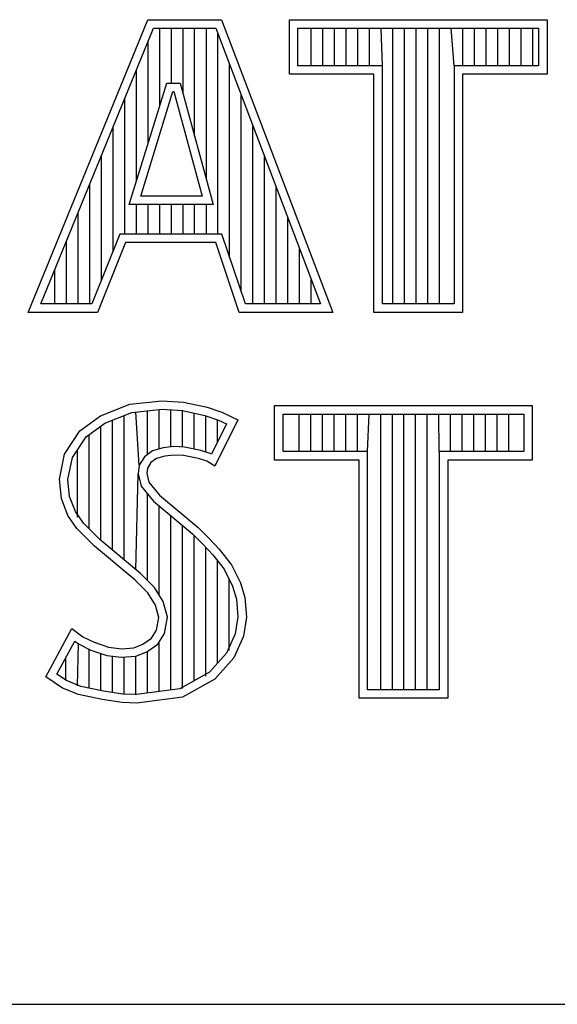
# Model space of a CAD drawing. Header units: inches. Extents: x -8.2 to 16.8, y 0.1 to 12.2.
# Tile 11 of 15: x 13.606 to 13.766, y 1.633 to 1.926. Entities that reach past the tile are written whole.
import ezdxf

# ---------------------------------------------------------------- set-up
doc = ezdxf.new("R2010")
doc.units = ezdxf.units.IN
doc.header["$LTSCALE"] = 0.935
doc.header["$MEASUREMENT"] = 0
doc.layers.get('0').update_dxf_attribs({"linetype": 'CONTINUOUS'})

msp = doc.modelspace()

# ---------------------------------------------------------------- linework, layer by layer
at = {"color": 2, "linetype": 'CONTINUOUS'}
for p, q in [((13.60876, 1.83899), (13.6444, 1.92621)), ((13.6444, 1.92621), (13.66641, 1.92621)), ((13.66641, 1.92621), (13.69953, 1.83899)), ((13.68662, 1.92621), (13.76343, 1.92621)), ((13.68662, 1.90994), (13.68662, 1.92621)), ((13.76343, 1.92621), (13.76343, 1.90994)), ((13.61252, 1.84151), (13.6461, 1.92368)), ((13.6461, 1.92368), (13.66467, 1.92368)), ((13.64793, 1.90055), (13.64793, 1.92368)), ((13.65141, 1.90732), (13.65141, 1.92368)), ((13.65489, 1.90431), (13.65489, 1.92368)), ((13.65836, 1.89153), (13.65836, 1.92368)), ((13.66184, 1.87875), (13.66184, 1.92368)), ((13.66467, 1.92368), (13.69586, 1.84151)), ((13.66531, 1.86235), (13.66531, 1.92199)), ((13.68915, 1.92368), (13.7609, 1.92368)), ((13.68915, 1.91247), (13.68915, 1.92368)), ((13.69312, 1.91247), (13.69312, 1.92368)), ((13.69659, 1.91247), (13.69659, 1.92368)), ((13.70007, 1.91247), (13.70007, 1.92368)), ((13.70354, 1.91247), (13.70354, 1.92368)), ((13.70702, 1.91247), (13.70702, 1.92368)), ((13.71049, 1.91247), (13.71049, 1.92368)), ((13.71434, 1.91247), (13.71397, 1.92368)), ((13.71744, 1.84151), (13.71744, 1.92368)), ((13.72092, 1.84151), (13.72092, 1.92368)), ((13.72439, 1.84151), (13.72439, 1.92368)), ((13.72787, 1.84151), (13.72787, 1.92368)), ((13.73135, 1.84151), (13.73135, 1.92368)), ((13.73571, 1.91247), (13.73482, 1.92368)), ((13.7383, 1.91247), (13.7383, 1.92368)), ((13.74177, 1.91247), (13.74177, 1.92368)), ((13.74525, 1.91247), (13.74525, 1.92368)), ((13.74872, 1.91247), (13.74872, 1.92368)), ((13.7522, 1.91247), (13.7522, 1.92368)), ((13.75567, 1.91247), (13.75567, 1.92368)), ((13.75915, 1.91247), (13.75915, 1.92368)), ((13.7609, 1.92368), (13.7609, 1.91247)), ((13.64446, 1.88931), (13.64446, 1.91967)), ((13.66879, 1.85548), (13.66879, 1.91284)), ((13.64098, 1.87806), (13.64098, 1.91116)), ((13.71181, 1.90994), (13.68662, 1.90994)), ((13.71434, 1.91247), (13.68915, 1.91247)), ((13.71181, 1.83899), (13.71181, 1.90994)), ((13.71434, 1.84151), (13.71434, 1.91247)), ((13.7609, 1.91247), (13.73571, 1.91247)), ((13.73571, 1.91247), (13.73571, 1.84151)), ((13.76343, 1.90994), (13.73824, 1.90994)), ((13.73824, 1.90994), (13.73824, 1.83899)), ((13.63884, 1.87112), (13.65003, 1.90732)), ((13.65003, 1.90732), (13.65407, 1.90732)), ((13.65407, 1.90732), (13.66391, 1.87112)), ((13.64227, 1.87365), (13.65189, 1.90479)), ((13.65189, 1.90479), (13.65213, 1.90479)), ((13.65213, 1.90479), (13.6606, 1.87365)), ((13.63751, 1.86235), (13.63751, 1.90266)), ((13.67226, 1.84516), (13.67226, 1.90368)), ((13.63403, 1.85728), (13.63403, 1.89416)), ((13.67574, 1.84151), (13.67574, 1.89453)), ((13.63056, 1.84863), (13.63056, 1.88565)), ((13.67921, 1.84151), (13.67921, 1.88537)), ((13.62708, 1.84151), (13.62708, 1.87715)), ((13.68269, 1.84151), (13.68269, 1.87622)), ((13.6606, 1.87365), (13.64227, 1.87365)), ((13.62361, 1.84151), (13.62361, 1.86864)), ((13.66391, 1.87112), (13.63884, 1.87112)), ((13.64098, 1.86235), (13.64098, 1.87112)), ((13.64446, 1.86235), (13.64446, 1.87112)), ((13.64793, 1.86235), (13.64793, 1.87112)), ((13.65141, 1.86235), (13.65141, 1.87112)), ((13.65489, 1.86235), (13.65489, 1.87112)), ((13.65836, 1.86235), (13.65836, 1.87112)), ((13.66184, 1.86235), (13.66184, 1.87112)), ((13.68616, 1.84151), (13.68616, 1.86706)), ((13.62013, 1.84151), (13.62013, 1.86014)), ((13.63607, 1.86235), (13.6277, 1.84151)), ((13.63778, 1.85982), (13.6294, 1.83899)), ((13.66648, 1.86235), (13.63607, 1.86235)), ((13.66466, 1.85982), (13.63778, 1.85982)), ((13.67167, 1.83899), (13.66466, 1.85982)), ((13.67349, 1.84151), (13.66648, 1.86235)), ((13.68964, 1.84151), (13.68964, 1.85791)), ((13.61666, 1.84151), (13.61666, 1.85163)), ((13.69312, 1.84151), (13.69312, 1.84875)), ((13.6277, 1.84151), (13.61252, 1.84151)), ((13.69586, 1.84151), (13.67349, 1.84151)), ((13.73571, 1.84151), (13.71434, 1.84151)), ((13.6294, 1.83899), (13.60876, 1.83899)), ((13.69953, 1.83899), (13.67167, 1.83899)), ((13.73824, 1.83899), (13.71181, 1.83899)), ((13.63031, 1.8082), (13.63901, 1.81165)), ((13.63901, 1.81165), (13.6486, 1.8127)), ((13.63962, 1.80917), (13.64865, 1.81016)), ((13.64779, 1.79834), (13.64779, 1.81007)), ((13.6486, 1.8127), (13.65505, 1.81225)), ((13.64865, 1.81016), (13.6547, 1.80974)), ((13.65127, 1.79895), (13.65127, 1.80998)), ((13.65505, 1.81225), (13.6621, 1.81075)), ((13.6621, 1.81075), (13.66645, 1.80925)), ((13.68221, 1.81126), (13.75902, 1.81126)), ((13.68221, 1.79499), (13.68221, 1.81126)), ((13.75902, 1.81126), (13.75902, 1.79499)), ((13.62416, 1.8037), (13.63031, 1.8082)), ((13.63154, 1.80597), (13.63962, 1.80917)), ((13.63736, 1.76525), (13.63736, 1.80828)), ((13.6418, 1.79346), (13.64084, 1.80931)), ((13.64431, 1.79666), (13.64431, 1.80969)), ((13.6547, 1.80974), (13.66143, 1.80831)), ((13.65474, 1.7989), (13.65474, 1.80973)), ((13.65822, 1.7983), (13.65822, 1.80899)), ((13.66143, 1.80831), (13.6655, 1.8069)), ((13.66169, 1.79744), (13.66169, 1.80822)), ((13.67125, 1.807), (13.66435, 1.79321)), ((13.66517, 1.80049), (13.66517, 1.80702)), ((13.66645, 1.80925), (13.67125, 1.807)), ((13.68474, 1.80873), (13.75649, 1.80873)), ((13.68474, 1.79752), (13.68474, 1.80873)), ((13.6895, 1.79752), (13.6895, 1.80873)), ((13.69297, 1.79752), (13.69297, 1.80873)), ((13.69645, 1.79752), (13.69645, 1.80873)), ((13.69992, 1.79752), (13.69992, 1.80873)), ((13.7034, 1.79752), (13.7034, 1.80873)), ((13.70687, 1.79752), (13.70687, 1.80873)), ((13.70993, 1.79752), (13.71035, 1.80873)), ((13.71382, 1.72656), (13.71382, 1.80873)), ((13.7173, 1.72656), (13.7173, 1.80873)), ((13.72077, 1.72656), (13.72077, 1.80873)), ((13.72425, 1.72656), (13.72425, 1.80873)), ((13.72773, 1.72656), (13.72773, 1.80873)), ((13.7313, 1.79752), (13.7312, 1.80873)), ((13.73468, 1.79752), (13.73468, 1.80873)), ((13.73815, 1.79752), (13.73815, 1.80873)), ((13.74163, 1.79752), (13.74163, 1.80873)), ((13.7451, 1.79752), (13.7451, 1.80873)), ((13.74858, 1.79752), (13.74858, 1.80873)), ((13.75205, 1.79752), (13.75205, 1.80873)), ((13.75649, 1.80873), (13.75649, 1.79752)), ((13.62601, 1.80192), (13.63154, 1.80597)), ((13.63041, 1.77104), (13.63041, 1.80515)), ((13.63389, 1.76816), (13.63389, 1.8069)), ((13.66783, 1.80581), (13.66334, 1.79682)), ((13.6655, 1.8069), (13.66783, 1.80581)), ((13.61951, 1.79681), (13.62416, 1.8037)), ((13.62189, 1.79581), (13.62601, 1.80192)), ((13.62694, 1.77451), (13.62694, 1.8026)), ((13.62346, 1.778), (13.62346, 1.79815)), ((13.649, 1.79869), (13.64582, 1.79776)), ((13.65213, 1.79904), (13.649, 1.79869)), ((13.65537, 1.79887), (13.65213, 1.79904)), ((13.66018, 1.79791), (13.65537, 1.79887)), ((13.61801, 1.78931), (13.61951, 1.79681)), ((13.62056, 1.78919), (13.62189, 1.79581)), ((13.64343, 1.79602), (13.6418, 1.79346)), ((13.64582, 1.79776), (13.64343, 1.79602)), ((13.64695, 1.79546), (13.6453, 1.79426)), ((13.6495, 1.79621), (13.64695, 1.79546)), ((13.6522, 1.79651), (13.6495, 1.79621)), ((13.65505, 1.79636), (13.6522, 1.79651)), ((13.65955, 1.79546), (13.65505, 1.79636)), ((13.66195, 1.79471), (13.65955, 1.79546)), ((13.66302, 1.79702), (13.66018, 1.79791)), ((13.66334, 1.79682), (13.66302, 1.79702)), ((13.70993, 1.79752), (13.68474, 1.79752)), ((13.70993, 1.72656), (13.70993, 1.79752)), ((13.75649, 1.79752), (13.7313, 1.79752)), ((13.7313, 1.79752), (13.7313, 1.72656)), ((13.6418, 1.79346), (13.64155, 1.79096)), ((13.64425, 1.79261), (13.6441, 1.79111)), ((13.6453, 1.79426), (13.64425, 1.79261)), ((13.66435, 1.79321), (13.66195, 1.79471)), ((13.7074, 1.79499), (13.68221, 1.79499)), ((13.7074, 1.72404), (13.7074, 1.79499)), ((13.75902, 1.79499), (13.73383, 1.79499)), ((13.73383, 1.79499), (13.73383, 1.72404)), ((13.64084, 1.76235), (13.64155, 1.79096)), ((13.64155, 1.79096), (13.64237, 1.78728)), ((13.6441, 1.79111), (13.6447, 1.78841)), ((13.61861, 1.78361), (13.61801, 1.78931)), ((13.62109, 1.78421), (13.62056, 1.78919)), ((13.64237, 1.78728), (13.64605, 1.78273)), ((13.6447, 1.78841), (13.64785, 1.78451)), ((13.62056, 1.77852), (13.61861, 1.78361)), ((13.62281, 1.77971), (13.62109, 1.78421)), ((13.64431, 1.75909), (13.64431, 1.78487)), ((13.64785, 1.78451), (13.6594, 1.77492)), ((13.64605, 1.78273), (13.6577, 1.77305)), ((13.64779, 1.75478), (13.64779, 1.78128)), ((13.62326, 1.77462), (13.62056, 1.77852)), ((13.62521, 1.77625), (13.62281, 1.77971)), ((13.65127, 1.72649), (13.65127, 1.77839)), ((13.63021, 1.77124), (13.62521, 1.77625)), ((13.65474, 1.72695), (13.65474, 1.77551)), ((13.6594, 1.77492), (13.66255, 1.77177)), ((13.62851, 1.76937), (13.62326, 1.77462)), ((13.6577, 1.77305), (13.66075, 1.77)), ((13.65822, 1.72924), (13.65822, 1.77253)), ((13.66255, 1.77177), (13.6657, 1.76847)), ((13.64051, 1.75933), (13.62851, 1.76937)), ((13.64221, 1.76119), (13.63021, 1.77124)), ((13.66075, 1.77), (13.66378, 1.76682)), ((13.66169, 1.73062), (13.66169, 1.76901)), ((13.66378, 1.76682), (13.66715, 1.76247)), ((13.6657, 1.76847), (13.6693, 1.76383)), ((13.66517, 1.73446), (13.66517, 1.76504)), ((13.6693, 1.76383), (13.672, 1.75843)), ((13.6464, 1.75701), (13.64221, 1.76119)), ((13.66715, 1.76247), (13.66965, 1.75748)), ((13.6444, 1.75543), (13.64051, 1.75933)), ((13.66864, 1.7383), (13.66864, 1.75949)), ((13.66965, 1.75748), (13.67085, 1.7536)), ((13.672, 1.75843), (13.67335, 1.75408)), ((13.64665, 1.75183), (13.6444, 1.75543)), ((13.64899, 1.75286), (13.6464, 1.75701)), ((13.6477, 1.74808), (13.64665, 1.75183)), ((13.6503, 1.74818), (13.64899, 1.75286)), ((13.67085, 1.7536), (13.67126, 1.74834)), ((13.67335, 1.75408), (13.6738, 1.74823)), ((13.67126, 1.74834), (13.67046, 1.74326)), ((13.64695, 1.74434), (13.6477, 1.74808)), ((13.64934, 1.74339), (13.6503, 1.74818)), ((13.6738, 1.74823), (13.6729, 1.74254)), ((13.61396, 1.73039), (13.62176, 1.74479)), ((13.62176, 1.74479), (13.62506, 1.74239)), ((13.64545, 1.74194), (13.64695, 1.74434)), ((13.64733, 1.74017), (13.64934, 1.74339)), ((13.67046, 1.74326), (13.6679, 1.73749)), ((13.6729, 1.74254), (13.67005, 1.73609)), ((13.61728, 1.73122), (13.6226, 1.74105)), ((13.6226, 1.74105), (13.62374, 1.74022)), ((13.62346, 1.72778), (13.62374, 1.74022)), ((13.62374, 1.74022), (13.62738, 1.7384)), ((13.62506, 1.74239), (13.62836, 1.74074)), ((13.62836, 1.74074), (13.63271, 1.73924)), ((13.64021, 1.73909), (13.6429, 1.74014)), ((13.6429, 1.74014), (13.64545, 1.74194)), ((13.64411, 1.7379), (13.64733, 1.74017)), ((13.64779, 1.72603), (13.64779, 1.74049)), ((13.62694, 1.72704), (13.62694, 1.73855)), ((13.62738, 1.7384), (13.63214, 1.73676)), ((13.63041, 1.72626), (13.63041, 1.73736)), ((13.63214, 1.73676), (13.63657, 1.73625)), ((13.63271, 1.73924), (13.63661, 1.73879)), ((13.63389, 1.72573), (13.63389, 1.73656)), ((13.63657, 1.73625), (13.64078, 1.7366)), ((13.63661, 1.73879), (13.64021, 1.73909)), ((13.64078, 1.7366), (13.64411, 1.7379)), ((13.64084, 1.72511), (13.64084, 1.73661)), ((13.64431, 1.72557), (13.64431, 1.73797)), ((13.6679, 1.73749), (13.66275, 1.7318)), ((13.61999, 1.72939), (13.61999, 1.73621)), ((13.63736, 1.72521), (13.63736, 1.73616)), ((13.67005, 1.73609), (13.66435, 1.72979)), ((13.6201, 1.72934), (13.61728, 1.73122)), ((13.66275, 1.7318), (13.65394, 1.72684)), ((13.61891, 1.7271), (13.61396, 1.73039)), ((13.62445, 1.72757), (13.6201, 1.72934)), ((13.66435, 1.72979), (13.65475, 1.7244)), ((13.62371, 1.72515), (13.61891, 1.7271)), ((13.63076, 1.72365), (13.62371, 1.72515)), ((13.63121, 1.72614), (13.62445, 1.72757)), ((13.63699, 1.72527), (13.63121, 1.72614)), ((13.64098, 1.72513), (13.63699, 1.72527)), ((13.65394, 1.72684), (13.64098, 1.72513)), ((13.7313, 1.72656), (13.70993, 1.72656)), ((13.63676, 1.72275), (13.63076, 1.72365)), ((13.64111, 1.7226), (13.63676, 1.72275)), ((13.65475, 1.7244), (13.64111, 1.7226)), ((13.73383, 1.72404), (13.7074, 1.72404)), ((13.06532, 1.63288), (16.75003, 1.63288))]:
    msp.add_line(p, q, dxfattribs=at)

doc.saveas('drawing.dxf')
